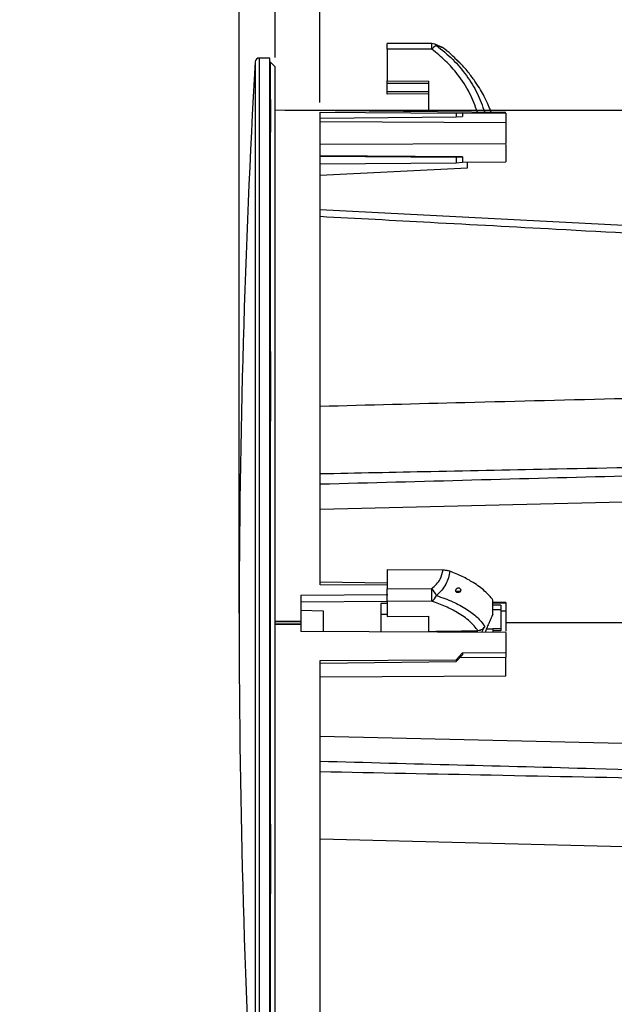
# Model space of a CAD drawing. Header units: millimetres. Extents: x 0 to 594, y 0 to 420.
# Tile 8 of 47: x 184 to 246, y 228 to 330. Entities that reach past the tile are written whole.
import ezdxf

# ---------------------------------------------------------------- set-up
doc = ezdxf.new("R2010")
doc.units = ezdxf.units.MM
doc.layers.add('SLD-0', color=7, linetype='Continuous')
doc.styles.add('SLDTEXTSTYLE0', font='TXT', dxfattribs={"width": 0.75})
doc.dimstyles.new('SLDDIMSTYLE1', dxfattribs={"dimtxt": 3.5, "dimasz": 3.2, "dimexe": 0, "dimexo": 0.0625, "dimgap": 0.875, "dimtad": 1, "dimdec": 1, "dimlfac": 3, "dimrnd": 1e-09, "dimzin": 12, "dimdsep": 46, "dimtxsty": 'SLDTEXTSTYLE0', "dimblk1": 'OBLIQUE', "dimblk2": 'OBLIQUE', "dimsah": 1, "dimcen": 0.09, "dimadec": 0, "dimazin": 3, "dimtfac": 1, "dimtdec": 1, "dimtmove": 0, "dimatfit": 0, "dimldrblk": 'OBLIQUE', "dimfxl": 1, "dimfrac": 2, "dimtolj": 1, "dimtzin": 12, "dimarcsym": 0})
doc.dimstyles.new('SLDDIMSTYLE2', dxfattribs={"dimtxt": 3.5, "dimasz": 3.2, "dimexe": 0, "dimexo": 0.0625, "dimgap": 0.875, "dimtad": 1, "dimdec": 1, "dimlfac": 3, "dimrnd": 1e-09, "dimzin": 4, "dimdsep": 46, "dimtxsty": 'SLDTEXTSTYLE0', "dimblk1": 'OBLIQUE', "dimblk2": 'OBLIQUE', "dimsah": 1, "dimcen": 0.09, "dimadec": 0, "dimazin": 1, "dimtfac": 1, "dimtdec": 1, "dimtmove": 0, "dimatfit": 0, "dimldrblk": 'OBLIQUE', "dimfxl": 1, "dimfrac": 2, "dimtolj": 1, "dimtzin": 12, "dimarcsym": 0})
doc.dimstyles.new('SLDDIMSTYLE3', dxfattribs={"dimtxt": 3.5, "dimasz": 3.2, "dimexe": 0, "dimexo": 0.0625, "dimgap": 0.875, "dimtad": 1, "dimdec": 1, "dimlfac": 3, "dimrnd": 1e-09, "dimzin": 4, "dimdsep": 46, "dimtxsty": 'SLDTEXTSTYLE0', "dimsah": 1, "dimcen": 0.09, "dimadec": 0, "dimazin": 1, "dimtfac": 1, "dimtdec": 1, "dimtofl": 0, "dimtmove": 0, "dimatfit": 3, "dimfxl": 1, "dimfrac": 2, "dimtolj": 1, "dimtzin": 12, "dimarcsym": 0})
doc.dimstyles.new('SLDDIMSTYLE4', dxfattribs={"dimtxt": 3.5, "dimasz": 3.2, "dimexe": 0, "dimexo": 0.0625, "dimgap": 0.875, "dimtad": 1, "dimdec": 1, "dimlfac": 3, "dimrnd": 1e-09, "dimzin": 12, "dimdsep": 46, "dimtxsty": 'SLDTEXTSTYLE0', "dimsah": 1, "dimcen": 0.09, "dimadec": 0, "dimazin": 3, "dimtfac": 1, "dimtdec": 1, "dimtofl": 0, "dimtmove": 0, "dimatfit": 3, "dimfxl": 1, "dimfrac": 2, "dimtolj": 1, "dimtzin": 12, "dimarcsym": 0})

# ---------------------------------------------------------------- blocks, each defined once
blk = doc.blocks.new('_Oblique')
at = {"color": 0, "linetype": 'ByBlock', "lineweight": -2}
blk.add_line((-0.5, -0.5), (0.5, 0.5), dxfattribs=at)
blk = doc.blocks.new('_D_1')
at = {"layer": 'SLD-0', "color": 7, "transparency": 16777216}
for p, q in [((187.64, 358.02), (186.57, 358.02)), ((186.57, 358.02), (186.57, 352.47)), ((199.27, 358.02), (200.34, 358.02)), ((200.34, 358.02), (200.34, 352.47)), ((186.57, 352.47), (187.64, 352.47)), ((200.34, 352.47), (199.27, 352.47)), ((207.05, 268.24), (207.05, 348.23)), ((210.8, 326.07), (210.8, 348.23)), ((207.05, 347.23), (184.21, 347.23)), ((207.05, 347.23), (210.8, 347.23)), ((210.8, 347.23), (216.8, 347.23))]:
    blk.add_line(p, q, dxfattribs=at)
at = {"layer": 'SLD-0', "color": 7, "transparency": 16777216, "xscale": 3.2, "yscale": 3.2}
blk.add_blockref('_Oblique', (207.05, 347.23, 0), dxfattribs=at)
at = {"layer": 'SLD-0', "color": 7, "transparency": 16777216, "xscale": 3.2, "yscale": 3.2, "rotation": 180.0000000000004}
blk.add_blockref('_Oblique', (210.8, 347.23, 0), dxfattribs=at)
at = {"layer": 'SLD-0', "color": 7, "transparency": 16777216, "char_height": 3.5, "attachment_point": 1, "style": 'SLDTEXTSTYLE0'}
for s, insert in [('0.443', (187.64, 356.98)), ('11.2', (188.93, 351.74))]:
    blk.add_mtext(s, dxfattribs=dict(at, insert=insert))
blk = doc.blocks.new('_D_2')
at = {"layer": 'SLD-0', "color": 7, "transparency": 16777216}
for p, q in [((222.16, 358.02), (221.09, 358.02)), ((221.09, 358.02), (221.09, 352.47)), ((233.8, 358.02), (234.86, 358.02)), ((234.86, 358.02), (234.86, 352.47)), ((221.09, 352.47), (222.16, 352.47)), ((234.86, 352.47), (233.8, 352.47)), ((210.8, 326.07), (210.8, 348.23)), ((215.46, 321.38), (215.46, 348.23)), ((210.8, 347.23), (204.8, 347.23)), ((215.46, 347.23), (210.8, 347.23)), ((215.46, 347.23), (237.22, 347.23))]:
    blk.add_line(p, q, dxfattribs=at)
at = {"layer": 'SLD-0', "color": 7, "transparency": 16777216, "xscale": 3.2, "yscale": 3.2}
blk.add_blockref('_Oblique', (210.8, 347.23, 0), dxfattribs=at)
at = {"layer": 'SLD-0', "color": 7, "transparency": 16777216, "xscale": 3.2, "yscale": 3.2, "rotation": 180.0000000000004}
blk.add_blockref('_Oblique', (215.46, 347.23, 0), dxfattribs=at)
at = {"layer": 'SLD-0', "color": 7, "transparency": 16777216, "char_height": 3.5, "attachment_point": 1, "style": 'SLDTEXTSTYLE0'}
for s, insert in [('0.551', (222.16, 356.98)), ('14.0', (223.45, 351.74))]:
    blk.add_mtext(s, dxfattribs=dict(at, insert=insert))
blk = doc.blocks.new('_D_4')
at = {"layer": 'SLD-0', "color": 7, "transparency": 16777216}
for p, q in [((211.8, 320.57), (307.97, 320.57)), ((306.97, 320.57), (306.97, 213.9)), ((295.15, 274.35), (295.15, 275.41)), ((295.15, 275.41), (300.7, 275.41)), ((300.7, 275.41), (300.7, 274.35)), ((295.15, 260.12), (295.15, 259.06)), ((300.7, 259.06), (300.7, 260.12)), ((295.15, 259.06), (300.7, 259.06)), ((211.8, 213.9), (307.97, 213.9))]:
    blk.add_line(p, q, dxfattribs=at)
for points in [[(306.97, 320.57), (306.42, 317.37), (307.52, 317.37)], [(306.97, 213.9), (307.52, 217.1), (306.42, 217.1)]]:
    blk.add_solid(points, dxfattribs=at)
at = {"layer": 'SLD-0', "color": 7, "transparency": 16777216, "char_height": 3.5, "attachment_point": 1, "rotation": 90, "style": 'SLDTEXTSTYLE0'}
for s, insert in [('320.0', (302.46, 264.06)), ('12.598', (296.19, 260.12)), ('%%c', (302.46, 258.78))]:
    blk.add_mtext(s, dxfattribs=dict(at, insert=insert))
blk = doc.blocks.new('_D_5')
at = {"layer": 'SLD-0', "color": 7, "transparency": 16777216}
for p, q in [((243.19, 370.82), (242.13, 370.82)), ((242.13, 370.82), (242.13, 365.27)), ((254.83, 370.82), (255.9, 370.82)), ((255.9, 370.82), (255.9, 365.27)), ((242.13, 365.27), (243.19, 365.27)), ((255.9, 365.27), (254.83, 365.27)), ((207.05, 268.24), (207.05, 361.03)), ((290.97, 293.44), (290.97, 361.03)), ((207.05, 360.03), (290.97, 360.03))]:
    blk.add_line(p, q, dxfattribs=at)
for points in [[(207.05, 360.03), (210.25, 359.48), (210.25, 360.58)], [(290.97, 360.03), (287.77, 360.58), (287.77, 359.48)]]:
    blk.add_solid(points, dxfattribs=at)
at = {"layer": 'SLD-0', "color": 7, "transparency": 16777216, "char_height": 3.5, "attachment_point": 1, "style": 'SLDTEXTSTYLE0'}
for s, insert in [('9.870', (243.19, 369.78)), ('250.7', (243.19, 364.54))]:
    blk.add_mtext(s, dxfattribs=dict(at, insert=insert))

msp = doc.modelspace()

# ---------------------------------------------------------------- linework, layer by layer
at = {"color": 7, "linetype": 'Continuous', "lineweight": 25}
for p, q in [((227.091, 327.498), (222.465, 327.515)), ((222.465, 326.938), (222.465, 323.615)), ((227.096, 326.921), (222.465, 326.938)), ((210.251, 326.003), (209.151, 326.003)), ((209.151, 222.227), (209.151, 326.003)), ((210.251, 222.227), (210.251, 326.003)), ((208.719, 325.595), (208.719, 304.758)), ((210.298, 325.57), (210.251, 325.57)), ((210.298, 325.57), (210.798, 325.07)), ((222.465, 323.615), (226.798, 323.599)), ((222.465, 323.336), (222.465, 323.615)), ((226.798, 323.336), (222.465, 323.336)), ((222.465, 322.533), (222.465, 323.336)), ((226.798, 320.421), (226.798, 323.599)), ((222.465, 322.533), (226.798, 322.533)), ((222.465, 322.255), (222.465, 322.533)), ((226.798, 322.271), (222.465, 322.255)), ((213.465, 320.546), (210.798, 320.57)), ((213.465, 320.546), (213.465, 320.539)), ((234.798, 320.351), (213.465, 320.539)), ((215.465, 320.383), (229.65, 320.265)), ((215.465, 319.733), (229.65, 319.871)), ((229.65, 320.265), (230.278, 320.308)), ((229.65, 320.265), (229.65, 319.871)), ((229.65, 319.871), (230.278, 319.925)), ((230.278, 320.308), (234.798, 320.269)), ((230.278, 320.308), (230.278, 319.925)), ((215.465, 319.393), (234.798, 319.292)), ((215.465, 317.024), (234.798, 317.125)), ((230.278, 315.713), (215.465, 315.826)), ((215.465, 315.776), (229.65, 315.669)), ((229.65, 315.669), (230.278, 315.713)), ((229.65, 315.669), (229.65, 315.113)), ((230.278, 315.713), (230.278, 315.167)), ((215.465, 314.986), (229.65, 315.113)), ((215.465, 313.804), (230.798, 314.57)), ((229.65, 315.113), (230.278, 315.167)), ((230.278, 315.167), (234.798, 315.207)), ((230.798, 314.57), (230.798, 315.195)), ((271.253, 307.325), (215.465, 310.201)), ((208.719, 304.758), (208.719, 222.54)), ((210.265, 288.519), (210.265, 288.405)), ((274.3, 280.432), (215.465, 279.03)), ((222.465, 272.78), (228.291, 272.734)), ((222.465, 272.78), (222.465, 270.77)), ((222.465, 271.36), (215.465, 271.446)), ((222.465, 271.144), (215.465, 271.183)), ((222.465, 270.77), (227.088, 270.807)), ((229.609, 270.512), (230.072, 270.512)), ((213.465, 270.112), (222.519, 270.161)), ((213.465, 270.112), (213.465, 267.37)), ((213.465, 269.416), (222.465, 269.477)), ((213.465, 268.548), (215.798, 268.487)), ((222.465, 269.237), (221.798, 269.237)), ((221.798, 269.237), (221.798, 268.082)), ((227.096, 269.478), (222.465, 269.442)), ((222.465, 269.442), (222.465, 267.892)), ((234.798, 269.346), (233.465, 269.369)), ((234.298, 269.049), (233.465, 269.049)), ((234.298, 268.596), (233.465, 268.596)), ((233.518, 269.308), (234.798, 269.285)), ((234.298, 269.049), (234.298, 268.596)), ((234.298, 268.596), (234.298, 266.603)), ((234.298, 268.479), (234.798, 268.478)), ((234.798, 269.285), (234.798, 268.478)), ((221.798, 268.082), (221.798, 266.267)), ((222.465, 268.082), (221.798, 268.082)), ((222.465, 267.892), (226.798, 267.926)), ((226.798, 266.336), (226.798, 267.926)), ((233.465, 268.136), (233.34, 267.871)), ((210.798, 267.37), (213.465, 267.37)), ((213.465, 267.37), (210.798, 267.37)), ((213.465, 267.103), (210.798, 267.103)), ((210.798, 267.103), (213.465, 267.103)), ((213.465, 267.103), (213.465, 266.32)), ((232.787, 266.603), (233.465, 266.603)), ((233.465, 266.603), (233.465, 266.224)), ((234.298, 266.603), (233.465, 266.603)), ((234.298, 266.603), (234.298, 266.391)), ((282.12, 267.237), (234.798, 267.237)), ((234.798, 266.232), (213.465, 266.32)), ((234.298, 266.391), (233.465, 266.391)), ((234.798, 266.232), (234.798, 264.13)), ((215.465, 263.29), (229.65, 263.37)), ((229.65, 263.37), (230.278, 264.107)), ((229.65, 263.204), (230.278, 263.905)), ((229.65, 263.37), (229.65, 263.204)), ((230.014, 263.611), (234.798, 263.642)), ((230.278, 264.107), (234.798, 264.13)), ((230.278, 264.107), (230.278, 263.905)), ((215.465, 263.027), (229.65, 263.204)), ((215.465, 261.593), (234.798, 261.694)), ((215.465, 255.443), (282.117, 253.863)), ((210.265, 246.042), (210.265, 245.929)), ((282.11, 243.022), (215.465, 244.698))]:
    msp.add_line(p, q, dxfattribs=at)
for centre, radius, start, end in [((227.088, 326.498), 1, 71.7143, 89.78869), ((212.704, 327.084), 14.393, 359.3506, 1.64932), ((228.165, 326.078), 1.361, 115.38441, 141.71804), ((227.284, 327.113), 0.355, 33.2269, 70.75814), ((209.151, 325.57), 0.433, 90, 176.72631), ((1228.984, 267.237), 1021.933, 176.726311, 180), ((44.374, 268.943), 182.723, 0.16789, 0.5846), ((224.398, 268.483), 3.554, 26.43433, 40.83594), ((226.468, 270.491), 1.192, 301.82149, 339.06573), ((1228.984, 267.237), 1021.933, 180, 183.273689)]:
    msp.add_arc(centre, radius, start, end, dxfattribs=at)
for points, knots in [([(222.465, 326.938), (222.465, 327.057), (222.465, 327.307), (222.465, 327.498), (222.465, 327.501), (222.465, 327.502)], [0, 0, 0, 0, 0.37439963, 0.77915221, 1, 1, 1, 1]), ([(231.838, 320.377), (231.595, 321.043), (231.09, 322.427), (229.917, 324.198), (228.577, 325.73), (227.59, 326.523), (227.096, 326.921)], [0, 0, 0, 0, 0.2644306, 0.549397, 0.7744369, 1, 1, 1, 1]), ([(228.595, 326.824), (228.428, 326.946), (228.097, 327.187), (227.629, 327.362), (227.397, 327.449)], [0, 0, 0, 0, 0.5042061, 1, 1, 1, 1]), ([(227.581, 327.307), (228.164, 326.838), (229.33, 325.898), (230.739, 324.206), (231.886, 322.366), (232.366, 321.037), (232.607, 320.372)], [0, 0, 0, 0, 0.2504313, 0.5011157, 0.7501798, 1, 1, 1, 1]), ([(228.658, 326.751), (228.622, 326.789), (228.495, 326.925), (228.14, 327.125), (227.769, 327.246), (227.581, 327.307)], [0, 0, 0, 0, 0.1662927, 0.5784052, 1, 1, 1, 1]), ([(229.603, 325.901), (229.404, 326.104), (229.091, 326.425), (228.73, 326.698), (228.599, 326.797)], [0, 0, 0, 0, 0.6356352, 1, 1, 1, 1]), ([(230.072, 325.427), (230.05, 325.445), (230.008, 325.482), (229.94, 325.544), (229.883, 325.596), (229.825, 325.652), (229.75, 325.725), (229.682, 325.795), (229.637, 325.844), (229.61, 325.876), (229.595, 325.898), (229.594, 325.906), (229.607, 325.901), (229.624, 325.887), (229.633, 325.88)], [0, 0, 0, 0, 0.1246313, 0.2492259, 0.2959272, 0.3742983, 0.4988344, 0.6234971, 0.690006, 0.7489417, 0.8128341, 0.8743758, 0.9343077, 1, 1, 1, 1]), ([(229.633, 325.88), (229.651, 325.865), (229.694, 325.83), (229.776, 325.751), (229.864, 325.665), (229.951, 325.576), (230.029, 325.493), (230.082, 325.437), (230.104, 325.41), (230.107, 325.402), (230.097, 325.407), (230.081, 325.42), (230.072, 325.427)], [0, 0, 0, 0, 0.1082065, 0.2495034, 0.3742909, 0.4993348, 0.6401539, 0.7487706, 0.8133711, 0.8742482, 0.9346587, 1, 1, 1, 1]), ([(233.28, 320.364), (233.228, 320.51), (233.093, 320.88), (232.846, 321.427), (232.535, 322.056), (232.153, 322.737), (231.638, 323.549), (230.945, 324.468), (230.403, 325.134), (230.06, 325.462), (230.044, 325.478)], [0, 0, 0, 0, 0.0780618, 0.1990295, 0.3002055, 0.4270516, 0.584336, 0.7717465, 0.9888629, 1, 1, 1, 1]), ([(234.798, 320.269), (234.798, 320.049), (234.798, 319.739), (234.798, 319.393), (234.798, 319.292)], [0, 0, 0, 0, 0.7094951, 1, 1, 1, 1]), ([(234.798, 317.009), (234.798, 316.969), (234.798, 316.681), (234.798, 316.206), (234.798, 315.619), (234.798, 315.344), (234.798, 315.207)], [0, 0, 0, 0, 0.0501848, 0.3667898, 0.6833949, 1, 1, 1, 1]), ([(271.253, 306.447), (266.339, 306.721), (255.939, 307.3), (241.174, 308.109), (227.492, 308.852), (219.296, 309.291), (215.465, 309.496)], [0, 0, 0, 0, 0.2642416, 0.5593009, 0.7939674, 1, 1, 1, 1]), ([(215.465, 289.776), (220.491, 289.907), (231.048, 290.181), (245.896, 290.558), (259.466, 290.898), (267.505, 291.095), (271.253, 291.187)], [0, 0, 0, 0, 0.27027797, 0.56765074, 0.79845472, 1, 1, 1, 1]), ([(271.502, 283.827), (266.561, 283.733), (256.11, 283.534), (241.277, 283.242), (227.538, 282.965), (219.31, 282.795), (215.465, 282.715)], [0, 0, 0, 0, 0.2645244, 0.5595128, 0.7941371, 1, 1, 1, 1]), ([(215.465, 281.678), (226.005, 281.959), (244.86, 282.463), (263.714, 282.944), (272.03, 283.156)], [0, 0, 0, 0, 0.558993, 1, 1, 1, 1]), ([(227.088, 270.807), (227.263, 270.949), (227.611, 271.233), (228.075, 271.875), (228.209, 272.408), (228.291, 272.734)], [0, 0, 0, 0, 0.2815666, 0.5610135, 1, 1, 1, 1]), ([(228.969, 272.618), (228.933, 272.381), (228.86, 271.907), (228.56, 271.234), (228.146, 270.603), (227.771, 270.246), (227.581, 270.065)], [0, 0, 0, 0, 0.2479038, 0.4960676, 0.745168, 1, 1, 1, 1]), ([(228.291, 272.734), (228.417, 272.728), (228.667, 272.716), (228.868, 272.65), (228.969, 272.618)], [0, 0, 0, 0, 0.5000683, 1, 1, 1, 1]), ([(233.465, 269.596), (233.198, 269.913), (232.666, 270.548), (231.539, 271.362), (230.307, 272.057), (229.415, 272.431), (228.969, 272.618)], [0, 0, 0, 0, 0.2799673, 0.5599202, 0.7799635, 1, 1, 1, 1]), ([(222.465, 269.442), (222.465, 269.517), (222.465, 269.675), (222.465, 270.062), (222.465, 270.45), (222.465, 270.666), (222.465, 270.77)], [0, 0, 0, 0, 0.2702567, 0.5624233, 0.7897326, 1, 1, 1, 1]), ([(230.072, 270.512), (230.05, 270.483), (230.008, 270.425), (229.94, 270.391), (229.883, 270.373), (229.825, 270.365), (229.75, 270.373), (229.682, 270.407), (229.637, 270.453), (229.61, 270.498), (229.595, 270.552), (229.594, 270.612), (229.607, 270.671), (229.624, 270.705), (229.633, 270.723)], [0, 0, 0, 0, 0.1246313, 0.2492259, 0.2959272, 0.3742983, 0.4988344, 0.6234971, 0.690006, 0.7489417, 0.8128341, 0.8743758, 0.9343077, 1, 1, 1, 1]), ([(229.633, 270.723), (229.651, 270.748), (229.694, 270.806), (229.776, 270.853), (229.864, 270.872), (229.951, 270.861), (230.029, 270.818), (230.082, 270.75), (230.104, 270.683), (230.107, 270.623), (230.097, 270.564), (230.081, 270.53), (230.072, 270.512)], [0, 0, 0, 0, 0.1082065, 0.2495034, 0.3742909, 0.4993348, 0.6401539, 0.7487706, 0.8133711, 0.8742482, 0.9346587, 1, 1, 1, 1]), ([(227.581, 270.065), (228.164, 269.859), (229.33, 269.446), (230.739, 268.676), (231.886, 267.824), (232.366, 267.196), (232.607, 266.882)], [0, 0, 0, 0, 0.2504313, 0.5011157, 0.7501798, 1, 1, 1, 1]), ([(233.465, 268.136), (233.465, 268.367), (233.465, 268.831), (233.465, 269.34), (233.465, 269.596)], [0, 0, 0, 0, 0.4975478, 1, 1, 1, 1]), ([(215.798, 268.487), (215.798, 268.468), (215.798, 268.43), (215.798, 268.141), (215.798, 267.729), (215.798, 267.234), (215.798, 266.755), (215.798, 266.429), (215.798, 266.331), (215.798, 266.32)], [0, 0, 0, 0, 0.1633724, 0.3267448, 0.4901171, 0.6534895, 0.8168619, 0.9802343, 1, 1, 1, 1]), ([(231.902, 266.4), (231.641, 266.733), (231.119, 267.398), (229.918, 268.236), (228.577, 268.937), (227.59, 269.298), (227.096, 269.478)], [0, 0, 0, 0, 0.2796306, 0.5587083, 0.779098, 1, 1, 1, 1]), ([(234.798, 269.345), (234.798, 269.345), (234.798, 269.345), (234.798, 269.337), (234.798, 269.324), (234.798, 269.306), (234.798, 269.292), (234.798, 269.285)], [0, 0, 0, 0, 0.1736889, 0.3754067, 0.5860458, 0.7938024, 1, 1, 1, 1]), ([(234.798, 268.478), (234.798, 268.291), (234.798, 267.918), (234.798, 267.289), (234.798, 266.749), (234.798, 266.453), (234.798, 266.349)], [0, 0, 0, 0, 0.28206964, 0.56413928, 0.84620892, 1, 1, 1, 1]), ([(233.34, 267.871), (233.269, 267.714), (233.127, 267.402), (232.907, 266.904), (232.739, 266.508), (232.68, 266.307), (232.661, 266.241)], [0, 0, 0, 0, 0.2869847, 0.5739263, 0.8605819, 1, 1, 1, 1]), ([(232.607, 266.882), (232.568, 266.818), (232.491, 266.689), (232.329, 266.536), (232.13, 266.423), (231.978, 266.408), (231.902, 266.4)], [0, 0, 0, 0, 0.2496128, 0.4997874, 0.7496667, 1, 1, 1, 1]), ([(232.607, 266.882), (232.572, 266.816), (232.528, 266.734), (232.482, 266.649), (232.47, 266.628), (232.467, 266.622), (232.467, 266.621), (232.466, 266.62), (232.42, 266.535), (232.345, 266.402), (232.284, 266.285), (232.262, 266.243)], [0, 0, 0, 0, 0.29333278, 0.36737867, 0.38623545, 0.39112211, 0.39243001, 0.39291418, 0.39298096, 0.78310052, 1, 1, 1, 1]), ([(226.798, 266.336), (227.742, 266.348), (229.443, 266.37), (231.144, 266.39), (231.902, 266.4)], [0, 0, 0, 0, 0.5546997, 1, 1, 1, 1]), ([(234.798, 261.7), (234.798, 261.705), (234.798, 261.717), (234.798, 261.864), (234.798, 262.099), (234.798, 262.405), (234.798, 262.747), (234.798, 263.091), (234.798, 263.41), (234.798, 263.564), (234.798, 263.642)], [0, 0, 0, 0, 0.109781, 0.2369551, 0.3641293, 0.4913034, 0.6184776, 0.7456517, 0.8728259, 1, 1, 1, 1]), ([(282.202, 251.061), (275.867, 251.22), (263.152, 251.541), (240.906, 252.116), (224.995, 252.541), (215.465, 252.796)], [0, 0, 0, 0, 0.2847573, 0.5716019, 1, 1, 1, 1]), ([(215.465, 251.758), (221.404, 251.636), (233.764, 251.381), (251.096, 251.037), (267.398, 250.722), (277.279, 250.537), (282.187, 250.446)], [0, 0, 0, 0, 0.2670199, 0.5557184, 0.7793074, 1, 1, 1, 1])]:
    msp.add_open_spline(points, degree=3, knots=knots, dxfattribs=at)
for points in [[(210.298, 321.671), (210.298, 322.156), (210.298, 323.127), (210.298, 324.205), (210.298, 324.989), (210.298, 325.479), (210.298, 325.54), (210.298, 325.57)], [(210.798, 209.403), (210.798, 209.438), (210.798, 209.506), (210.798, 210.061), (210.798, 210.942), (210.798, 212.178), (210.798, 213.751), (210.798, 215.654), (210.798, 217.875), (210.798, 220.4), (210.798, 223.215), (210.798, 226.3), (210.798, 229.638), (210.798, 233.208), (210.798, 236.988), (210.798, 240.954), (210.798, 245.082), (210.798, 249.347), (210.798, 253.722), (210.798, 258.18), (210.798, 262.694), (210.798, 267.237), (210.798, 271.779), (210.798, 276.293), (210.798, 280.751), (210.798, 285.126), (210.798, 289.391), (210.798, 293.519), (210.798, 297.486), (210.798, 301.265), (210.798, 304.835), (210.798, 308.173), (210.798, 311.259), (210.798, 314.073), (210.798, 316.598), (210.798, 318.819), (210.798, 320.723), (210.798, 322.296), (210.798, 323.531), (210.798, 324.412), (210.798, 324.967), (210.798, 325.036), (210.798, 325.07)], [(210.298, 321.671), (210.298, 321.169), (210.298, 320.167), (210.298, 318.915), (210.298, 318.29)], [(210.298, 318.284), (210.298, 318.909), (210.298, 320.161), (210.298, 321.163), (210.298, 321.664)], [(215.465, 271.183), (215.465, 272.755), (215.465, 275.899), (215.465, 280.538), (215.465, 285.075), (215.465, 289.47), (215.465, 293.69), (215.465, 297.7), (215.465, 301.47), (215.465, 304.97), (215.465, 308.171), (215.465, 311.049), (215.465, 313.581), (215.465, 315.747), (215.465, 317.531), (215.465, 318.91), (215.465, 319.911), (215.465, 320.225), (215.465, 320.383)], [(234.798, 319.292), (234.798, 319.276), (234.798, 319.243), (234.798, 318.993), (234.798, 318.634), (234.798, 318.209), (234.798, 317.783), (234.798, 317.425), (234.798, 317.174), (234.798, 317.142), (234.798, 317.125)], [(210.298, 295.457), (210.298, 296.636), (210.298, 298.996), (210.298, 302.342), (210.298, 305.526), (210.298, 308.518), (210.298, 311.31), (210.298, 313.88), (210.298, 316.239), (210.298, 317.606), (210.298, 318.29)], [(210.298, 295.457), (210.298, 294.277), (210.298, 291.918), (210.298, 289.444), (210.298, 288.206)], [(210.265, 288.405), (210.265, 288.401), (210.265, 288.394), (210.265, 288.376), (210.265, 288.355), (210.265, 288.333), (210.265, 288.312), (210.265, 288.293), (210.265, 288.279), (210.265, 288.275), (210.265, 288.272)], [(210.298, 246.267), (210.298, 247.612), (210.298, 250.303), (210.298, 254.461), (210.298, 258.68), (210.298, 262.947), (210.298, 267.237), (210.298, 271.526), (210.298, 275.794), (210.298, 280.012), (210.298, 284.17), (210.298, 286.861), (210.298, 288.206)], [(213.465, 267.37), (213.465, 267.368), (213.465, 267.364), (213.465, 267.333), (213.465, 267.289), (213.465, 267.237), (213.465, 267.184), (213.465, 267.14), (213.465, 267.109), (213.465, 267.105), (213.465, 267.103)], [(234.798, 264.13), (234.798, 264.012), (234.798, 263.776), (234.798, 263.687), (234.798, 263.642)], [(215.465, 214.09), (215.465, 214.248), (215.465, 214.563), (215.465, 215.564), (215.465, 216.942), (215.465, 218.727), (215.465, 220.892), (215.465, 223.424), (215.465, 226.302), (215.465, 229.504), (215.465, 233.003), (215.465, 236.773), (215.465, 240.784), (215.465, 245.003), (215.465, 249.398), (215.465, 253.935), (215.465, 258.574), (215.465, 261.718), (215.465, 263.29)], [(210.265, 246.174), (210.265, 246.172), (210.265, 246.169), (210.265, 246.155), (210.265, 246.137), (210.265, 246.115), (210.265, 246.093), (210.265, 246.072), (210.265, 246.054), (210.265, 246.046), (210.265, 246.042)], [(210.298, 246.267), (210.298, 245.03), (210.298, 242.555), (210.298, 240.196), (210.298, 239.017)], [(210.298, 216.184), (210.298, 216.867), (210.298, 218.235), (210.298, 220.594), (210.298, 223.164), (210.298, 225.955), (210.298, 228.948), (210.298, 232.131), (210.298, 235.477), (210.298, 237.837), (210.298, 239.017)]]:
    msp.add_open_spline(points, degree=3, dxfattribs=at)

# ---------------------------------------------------------------- dimensions: what is measured, and where the dimension line sits
at = {"layer": 'SLD-0', "color": 7}
for base, p1, p2, dimstyle, picture, middle in [((290.971, 360.031), (207.051, 267.237), (290.971, 292.436), 'SLDDIMSTYLE4', '_D_5', (249.011, 360.031)), ((210.798, 347.231), (207.051, 267.237), (210.798, 325.07), 'SLDDIMSTYLE1', '_D_1', (193.456, 347.231)), ((210.798, 347.231), (215.465, 320.383), (210.798, 325.07), 'SLDDIMSTYLE2', '_D_2', (227.979, 347.231))]:
    dim = msp.add_linear_dim(base=base, p1=p1, p2=p2, dimstyle=dimstyle, dxfattribs=at)
    dim.commit()
    dim.dimension.update_dxf_attribs({"geometry": picture, "text_midpoint": middle, "dimtype": 160})
dim = msp.add_linear_dim(base=(306.971, 213.904), p1=(210.798, 320.57), p2=(210.798, 213.904), angle=90, text='%%c<>', dimstyle='SLDDIMSTYLE3', dxfattribs=at)
dim.commit()
dim.dimension.update_dxf_attribs({"geometry": '_D_4', "text_midpoint": (306.971, 267.237), "dimtype": 160})

doc.saveas('drawing.dxf')
